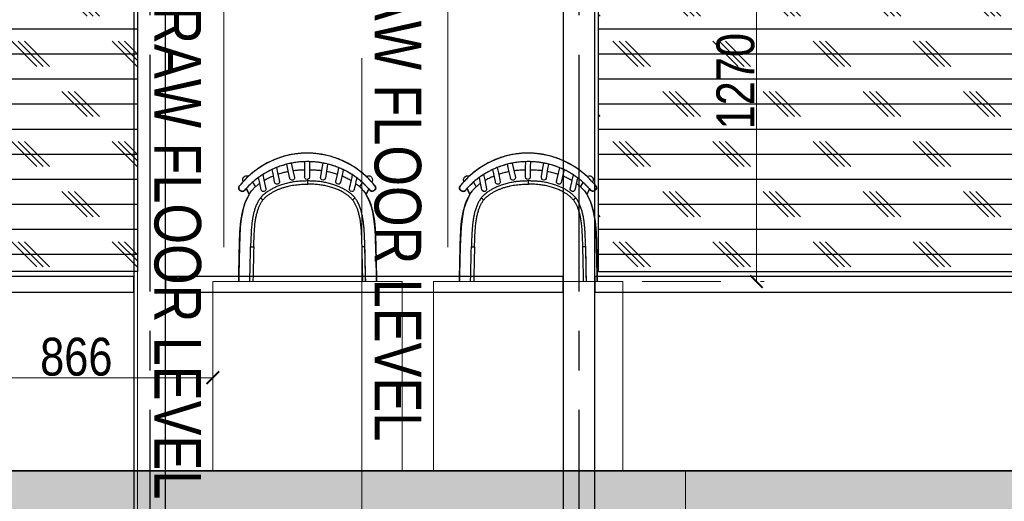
# Model space of a CAD drawing. Header units: inches. Extents: x -1008743 to -388065, y -1380311 to -642022.
# Tile 53 of 85: x -523845 to -520723, y -671836 to -670310. Entities that reach past the tile are written whole.
import ezdxf
from ezdxf.xclip import XClip

# ---------------------------------------------------------------- set-up
doc = ezdxf.new("R2010")
doc.units = ezdxf.units.IN
doc.header["$LTSCALE"] = 1000
doc.header["$MEASUREMENT"] = 0
doc.header["$XCLIPFRAME"] = 0
doc.header["$PDMODE"] = 35
doc.linetypes.add('CENTER2', pattern=[1.125, 0.75, -0.125, 0.125, -0.125])
doc.linetypes.add('General Arrangement Plan$0$( Hidden )', pattern=[0.375, 0.25, -0.125])
for name, color, linetype in [('Elevation hatch', 7, 'Continuous'), ('General Arrangement Plan$1$Furniture', 7, 'Continuous'), ('IFF-35 HEAVY', 100, 'Continuous'), ('M-HVAC-INSULATION', 7, 'Continuous')]:
    doc.layers.add(name, color=color, linetype=linetype)
for name, color, linetype, lineweight in [('General Arrangement Plan$0$DIM', 7, 'Continuous', 13), ('General Arrangement Plan$1$0 Existing_ Walls_Pen_No__1', 7, 'Continuous', 13), ('General Arrangement Plan$1$BEAM', 113, 'Continuous', 9)]:
    doc.layers.add(name, color=color, linetype=linetype, lineweight=lineweight)
doc.layers.add('General Arrangement Plan$1$A - Furniture', color=7, linetype='Continuous', lineweight=5, true_color=0x0066cc)
doc.styles.add('General Arrangement Plan$1$Standard', font='ARIALN.TTF')
doc.styles.add('General Arrangement Plan$1$TMH-TEXT', font='simplex.shx', dxfattribs={"width": 0.8})
doc.dimstyles.new('General Arrangement Plan$1$TFS-Dim', dxfattribs={"dimtxt": 120, "dimasz": 40, "dimexe": 25, "dimexo": 25, "dimgap": 4.5, "dimtad": 1, "dimdec": 0, "dimzin": 0, "dimdsep": 46, "dimtxsty": 'General Arrangement Plan$1$Standard', "dimblk": 'General Arrangement Plan$1$_ArchTick', "dimcen": 0.09, "dimdle": 2, "dimclrd": 256, "dimclre": 8, "dimadec": 0, "dimazin": 0, "dimtfac": 1, "dimtdec": 0, "dimtofl": 0, "dimtmove": 1, "dimatfit": 3, "dimfxl": 1, "dimtolj": 1, "dimtzin": 0, "dimlwd": -1, "dimlwe": -1, "dimarcsym": 0})
pattern_1 = [(0, (-549706.02, -668672.15), (0, 79.375), []), (135, (-549666.34, -668711.84), (-158.75, -158.75), [112.2532, -112.2532]), (135, (-549646.5, -668711.84), (-158.75, -158.75), [112.2532, -112.2532]), (135, (-549626.65, -668711.84), (-158.75, -158.75), [112.2532, -112.2532])]

# ---------------------------------------------------------------- blocks, each defined once
blk = doc.blocks.new('General Arrangement Plan$1$SPINDLE CHAIR')
at = {"layer": 'General Arrangement Plan$1$Furniture', "extrusion": (0, 0, -1)}
for p, q in [((1279.72, -175.68), (1282.61, -174.23)), ((1282.61, -174.23), (1284.59, -173.49)), ((1284.59, -173.49), (1286.18, -172.96)), ((1286.18, -172.96), (1288.27, -172.52)), ((1288.27, -172.52), (1290.36, -172.19)), ((1290.36, -172.19), (1292.63, -172.04)), ((1292.63, -172.04), (1295.52, -172.09)), ((1295.52, -172.09), (1298.2, -172.42)), ((1298.2, -172.42), (1300.62, -173.03)), ((1300.62, -173.03), (1302.78, -173.69)), ((1302.78, -173.69), (1306.07, -175.12)), ((1276.06, -178.23), (1277.89, -176.83)), ((1277.89, -176.83), (1279.72, -175.68)), ((1306.07, -175.12), (1308.79, -176.8)), ((1308.79, -176.8), (1310.91, -178.36)), ((1271.93, -182.32), (1273.33, -180.8)), ((1273.33, -180.8), (1274.66, -179.42)), ((1274.66, -179.42), (1276.06, -178.23)), ((1310.91, -178.36), (1312.34, -179.66)), ((1312.34, -179.66), (1313.54, -180.9)), ((1313.54, -180.9), (1314.57, -182.03)), ((1271.7, -183.21), (1271.72, -182.88)), ((1271.85, -183.57), (1271.7, -183.21)), ((1271.72, -182.88), (1271.93, -182.32)), ((1272.28, -183.93), (1271.85, -183.57)), ((1272.71, -184.05), (1272.28, -183.93)), ((1273.1, -184.05), (1272.71, -184.05)), ((1273.46, -183.83), (1273.1, -184.05)), ((1273.91, -183.32), (1273.46, -183.83)), ((1274.7, -185.15), (1273.91, -183.32)), ((1312.7, -183.2), (1311.81, -185.16)), ((1312.86, -183.38), (1312.7, -183.2)), ((1313.16, -183.72), (1312.86, -183.38)), ((1313.49, -184.03), (1313.16, -183.72)), ((1313.85, -184.13), (1313.49, -184.03)), ((1314.25, -184.09), (1313.85, -184.13)), ((1314.37, -184.02), (1314.25, -184.09)), ((1314.57, -183.93), (1314.37, -184.02)), ((1314.57, -182.03), (1314.81, -182.32)), ((1314.74, -183.81), (1314.57, -183.93)), ((1314.96, -183.61), (1314.74, -183.81)), ((1314.81, -182.32), (1315.04, -182.64)), ((1315.08, -183.35), (1314.96, -183.61)), ((1315.04, -182.64), (1315.12, -182.86)), ((1315.11, -183.15), (1315.08, -183.35)), ((1315.12, -182.86), (1315.11, -183.15)), ((1273.63, -187.38), (1274.7, -185.15)), ((1311.81, -185.16), (1312.22, -185.94)), ((1312.22, -185.94), (1312.6, -186.68)), ((1312.6, -186.68), (1313.15, -187.9)), ((1272.65, -190.63), (1273.03, -189.06)), ((1273.03, -189.06), (1273.63, -187.38)), ((1313.15, -187.9), (1313.7, -189.68)), ((1313.7, -189.68), (1314.07, -191.33)), ((1271.95, -195.27), (1272.24, -192.82)), ((1272.24, -192.82), (1272.65, -190.63)), ((1314.07, -191.33), (1314.31, -192.85)), ((1314.31, -192.85), (1314.62, -195.48)), ((1271.77, -198.03), (1271.95, -195.27)), ((1314.62, -195.48), (1314.63, -195.48)), ((1314.63, -195.48), (1314.9, -201.49)), ((1271.72, -200.22), (1271.77, -198.03)), ((1271.35, -215.2), (1271.66, -201.49)), ((1271.66, -201.49), (1271.72, -200.22)), ((1314.9, -201.49), (1315.21, -215.26)), ((1271.35, -215.3), (1271.35, -215.2)), ((1271.38, -215.8), (1271.35, -215.3)), ((1315.21, -215.26), (1315.18, -215.63)), ((1271.53, -216.29), (1271.38, -215.8)), ((1271.8, -216.87), (1271.53, -216.29)), ((1272.2, -217.36), (1271.8, -216.87)), ((1272.59, -217.71), (1272.2, -217.36)), ((1273.17, -218.04), (1272.59, -217.71)), ((1273.77, -218.2), (1273.17, -218.04)), ((1274.35, -218.26), (1273.77, -218.2)), ((1312.21, -218.26), (1274.35, -218.26)), ((1312.97, -218.18), (1312.21, -218.26)), ((1313.63, -217.92), (1312.97, -218.18)), ((1314.14, -217.57), (1313.63, -217.92)), ((1314.62, -217.03), (1314.14, -217.57)), ((1315.02, -216.36), (1314.62, -217.03)), ((1315.18, -215.63), (1315.02, -216.36))]:
    blk.add_line(p, q, dxfattribs=at)
at = {"layer": 'General Arrangement Plan$1$Furniture'}
for p, q in [((1292.65, -174.73), (1292.67, -176.39)), ((1294.17, -176.56), (1294.14, -174.73)), ((1281.96, -177.26), (1282.24, -178.49)), ((1283.74, -178.33), (1283.35, -176.65)), ((1286.93, -175.49), (1287.18, -177.01)), ((1287.18, -177.01), (1287.65, -179.93)), ((1288.65, -176.76), (1288.4, -175.17)), ((1289.08, -179.39), (1288.65, -176.76)), ((1292.67, -176.39), (1292.71, -179.31)), ((1294.21, -179.28), (1294.17, -176.56)), ((1298.13, -176.61), (1297.51, -179.34)), ((1298.45, -175.21), (1298.13, -176.61)), ((1298.97, -179.68), (1299.55, -177.13)), ((1299.55, -177.13), (1299.91, -175.54)), ((1303.14, -176.58), (1302.78, -178.27)), ((1304.25, -178.57), (1304.55, -177.19)), ((1272.84, -180.99), (1272.94, -181.21)), ((1282.24, -178.49), (1282.88, -181.29)), ((1284.34, -180.96), (1283.74, -178.33)), ((1302.78, -178.27), (1302.22, -180.98)), ((1303.74, -181), (1304.25, -178.57)), ((1307.13, -180.47), (1306.55, -183.31)), ((1307.47, -178.78), (1307.13, -180.47)), ((1308.01, -183.62), (1308.56, -180.96)), ((1308.56, -180.96), (1308.81, -179.7)), ((1313.7, -181.03), (1313.72, -180.99)), ((1271.71, -182.86), (1271.69, -183.03)), ((1272.21, -183.86), (1272.2, -183.86)), ((1273.91, -183.34), (1274.74, -185.15)), ((1276.73, -182.71), (1275.91, -181.3)), ((1310.7, -181.21), (1309.82, -182.71)), ((1311.82, -185.15), (1312.71, -183.2)), ((1315.1, -183.25), (1315.12, -183.08)), ((1278.23, -186.23), (1278.76, -185.65)), ((1274.84, -213.88), (1275.12, -201.67)), ((1273.2, -218.02), (1272.74, -219.01)), ((1274.96, -220.16), (1276.07, -218.26)), ((1310.49, -218.26), (1311.61, -220.16)), ((1313.82, -219.01), (1313.37, -218.02))]:
    blk.add_line(p, q, dxfattribs=at)
for centre, radius, start, end in [((1273.97, -180.47), 1.25, 117.447, 204.574), ((1273.97, -180.47), 1.25, 56.327, 117.447), ((1283.61, -181.13), 0.75, 270, 23.451), ((1288.39, -179.8), 0.75, 177.8272, 270), ((1288.36, -179.75), 0.807, 272.0907, 26.554), ((1293.49, -179.54), 0.821, 163.5335, 267.6725), ((1293.43, -179.54), 0.82, 272.3434, 18.2433), ((1298.18, -179.76), 0.794, 147.9665, 6.382), ((1302.98, -181.11), 0.772, 159.0637, 8.4275), ((1312.58, -180.47), 1.25, 62.553, 116.2893), ((1312.58, -180.47), 1.25, 335.4289, 62.553), ((1279.28, -183.46), 0.75, 181.8829, 270), ((1279.28, -183.46), 0.75, 270, 23.6737), ((1283.61, -181.13), 0.75, 181.8784, 270), ((1283.61, -181.13), 0.75, 192.7269, 261.4854), ((1307.28, -183.46), 0.75, 157.3975, 359.0775), ((1307.28, -183.46), 0.75, 167.9079, 261.4872), ((1273.88, -219.53), 1.25, 155.3531, 242.4772), ((1273.88, -219.53), 1.25, 242.4772, 329.6042), ((1312.68, -219.53), 1.25, 210.3987, 297.5228), ((1312.68, -219.53), 1.25, 297.5228, 24.6498)]:
    blk.add_arc(centre, radius, start, end, dxfattribs=at)
for points, knots in [([(1272.04, -182.25), (1272.44, -181.78), (1273.23, -180.83), (1274.55, -179.52), (1275.94, -178.28), (1277.41, -177.15), (1278.95, -176.12), (1280.56, -175.19), (1282.23, -174.38), (1283.95, -173.68), (1285.72, -173.09), (1287.51, -172.63), (1289.33, -172.3), (1291.17, -172.09), (1293.02, -172), (1294.87, -172.03), (1296.71, -172.19), (1298.53, -172.48), (1300.33, -172.89), (1302.1, -173.42), (1303.82, -174.06), (1305.5, -174.82), (1307.13, -175.69), (1308.69, -176.67), (1310.19, -177.76), (1311.62, -178.93), (1312.85, -180.1), (1313.91, -181.23), (1314.5, -181.95), (1314.8, -182.31)], [0, 0, 0, 0, 0.037753, 0.075634, 0.113559, 0.151441, 0.189193, 0.226953, 0.264842, 0.302775, 0.340664, 0.378422, 0.41605, 0.453808, 0.491609, 0.529366, 0.566994, 0.604451, 0.642035, 0.679663, 0.717248, 0.754706, 0.792252, 0.829925, 0.867641, 0.905315, 0.942862, 0.971431, 1, 1, 1, 1]), ([(1273.58, -183.72), (1273.6, -183.69), (1273.81, -183.44), (1274.22, -182.98), (1274.82, -182.34), (1275.44, -181.73), (1276.09, -181.13), (1276.76, -180.56), (1277.44, -180.01), (1278.15, -179.49), (1278.87, -179), (1279.61, -178.53), (1280.36, -178.08), (1281.13, -177.66), (1281.91, -177.28), (1282.7, -176.91), (1283.5, -176.58), (1284.32, -176.27), (1285.14, -175.99), (1285.97, -175.74), (1286.81, -175.51), (1287.65, -175.32), (1288.49, -175.15), (1289.33, -175.01), (1290.18, -174.89), (1291.04, -174.81), (1291.9, -174.75), (1292.76, -174.72), (1293.62, -174.71), (1294.48, -174.74), (1295.33, -174.79), (1296.17, -174.86), (1297.02, -174.97), (1297.87, -175.1), (1298.71, -175.26), (1299.56, -175.45), (1300.4, -175.66), (1301.23, -175.9), (1302.05, -176.17), (1302.85, -176.46), (1303.65, -176.78), (1304.44, -177.13), (1305.22, -177.51), (1306, -177.91), (1306.76, -178.34), (1307.51, -178.8), (1308.24, -179.28), (1308.95, -179.79), (1309.65, -180.32), (1310.32, -180.87), (1310.98, -181.46), (1311.62, -182.06), (1312.24, -182.69), (1312.77, -183.26), (1313.08, -183.63), (1313.21, -183.78)], [0, 0, 0, 0, 0.002447, 0.022295, 0.042261, 0.062362, 0.082432, 0.102392, 0.122335, 0.142241, 0.162094, 0.181877, 0.201575, 0.221175, 0.240642, 0.260016, 0.279377, 0.298692, 0.317932, 0.337071, 0.356085, 0.374954, 0.393681, 0.412305, 0.430984, 0.449726, 0.468494, 0.487242, 0.505929, 0.524516, 0.542973, 0.561355, 0.579829, 0.598494, 0.617308, 0.636226, 0.655197, 0.674167, 0.69307, 0.711886, 0.730801, 0.749975, 0.769325, 0.788817, 0.808412, 0.828068, 0.847741, 0.867377, 0.887033, 0.90691, 0.926834, 0.946794, 0.966779, 0.986776, 1, 1, 1, 1]), ([(1273.59, -183.71), (1273.86, -183.4), (1274.39, -182.78), (1275.25, -181.9), (1276.23, -180.99), (1277.35, -180.07), (1278.61, -179.15), (1279.94, -178.31), (1281.32, -177.55), (1282.74, -176.88), (1284.19, -176.3), (1285.67, -175.81), (1287.19, -175.41), (1288.73, -175.09), (1290.32, -174.86), (1291.96, -174.73), (1293.64, -174.7), (1295.32, -174.77), (1296.99, -174.95), (1298.66, -175.23), (1300.35, -175.63), (1302.02, -176.14), (1303.65, -176.77), (1305.23, -177.49), (1306.74, -178.31), (1308.19, -179.23), (1309.56, -180.23), (1310.86, -181.33), (1312.09, -182.5), (1312.83, -183.34), (1313.2, -183.77)], [0, 0, 0, 0, 0.0280902, 0.0561968, 0.0842871, 0.1196311, 0.1550798, 0.1905589, 0.225998, 0.2613339, 0.2956697, 0.3301173, 0.3645973, 0.3990344, 0.4333614, 0.4697086, 0.5061961, 0.5427325, 0.5792226, 0.6155721, 0.6539438, 0.6924615, 0.7310385, 0.7695742, 0.807961, 0.8462813, 0.8847285, 0.9232218, 0.9616747, 1, 1, 1, 1]), ([(1287.3, -177.78), (1287.12, -177.81), (1286.44, -177.92), (1285.27, -178.21), (1284.3, -178.52), (1283.82, -178.67)], [0, 0, 0, 0, 0.149242, 0.578859, 1, 1, 1, 1]), ([(1292.68, -177.27), (1292.3, -177.28), (1291.37, -177.29), (1290.07, -177.37), (1289.15, -177.49), (1288.78, -177.54)], [0, 0, 0, 0, 0.290815, 0.714107, 1, 1, 1, 1]), ([(1297.92, -177.55), (1297.9, -177.55), (1297.4, -177.46), (1296.38, -177.38), (1295.15, -177.29), (1294.41, -177.28), (1294.18, -177.28)], [0, 0, 0, 0, 0.014529, 0.407218, 0.814085, 1, 1, 1, 1]), ([(1302.7, -178.67), (1302.48, -178.6), (1301.81, -178.36), (1300.71, -178.07), (1299.82, -177.88), (1299.4, -177.79)], [0, 0, 0, 0, 0.204902, 0.620005, 1, 1, 1, 1]), ([(1277.69, -179.84), (1277.77, -180.21), (1278.06, -181.47), (1278.35, -182.74), (1278.55, -183.63)], [0, 0, 0, 0, 0.294869, 1, 1, 1, 1]), ([(1278.26, -186.2), (1278.4, -186.05), (1278.66, -185.74), (1279.21, -185.21), (1279.9, -184.62), (1280.75, -184.01), (1281.66, -183.47), (1282.59, -182.99), (1283.58, -182.55), (1284.73, -182.11), (1286.05, -181.7), (1287.53, -181.35), (1289.03, -181.09), (1290.55, -180.93), (1291.95, -180.85), (1292.85, -180.84), (1293.24, -180.84)], [0, 0, 0, 0, 0.037557, 0.075114, 0.138939, 0.202999, 0.267261, 0.331548, 0.395565, 0.464161, 0.55676, 0.649619, 0.74264, 0.835639, 0.928355, 1, 1, 1, 1]), ([(1280.01, -183.3), (1279.81, -182.41), (1279.47, -180.95), (1279.14, -179.48), (1279.01, -178.91)], [0, 0, 0, 0, 0.60764, 1, 1, 1, 1]), ([(1282.4, -179.2), (1282.37, -179.21), (1281.9, -179.39), (1281.01, -179.82), (1280.04, -180.3), (1279.53, -180.63), (1279.42, -180.7)], [0, 0, 0, 0, 0.027238, 0.456154, 0.88281, 1, 1, 1, 1]), ([(1293.24, -181.84), (1293.24, -181.83), (1293.24, -181.76), (1293.24, -181.57), (1293.24, -181.3), (1293.24, -181.05), (1293.24, -180.88), (1293.24, -180.85), (1293.24, -180.84)], [10.070821, 10.070821, 10.070821, 10.070821, 10.087273, 10.212125, 10.4268, 10.641474, 10.856147, 11.070821, 11.070821, 11.070821, 11.070821]), ([(1293.24, -180.84), (1293.68, -180.85), (1294.56, -180.85), (1295.94, -180.93), (1297.39, -181.08), (1298.9, -181.33), (1300.4, -181.69), (1301.78, -182.12), (1303.02, -182.6), (1304.13, -183.11), (1305.21, -183.69), (1306.09, -184.27), (1306.78, -184.79), (1307.29, -185.22), (1307.78, -185.69), (1308.07, -186.03), (1308.22, -186.2)], [11.070821, 11.070821, 11.070821, 11.070821, 11.151038, 11.231372, 11.324409, 11.417433, 11.512078, 11.606722, 11.680895, 11.75506, 11.830633, 11.906179, 11.947031, 11.987878, 12.02935, 12.070821, 12.070821, 12.070821, 12.070821]), ([(1307.09, -180.66), (1306.88, -180.54), (1306.22, -180.14), (1305.23, -179.65), (1304.43, -179.32), (1304.12, -179.2)], [0, 0, 0, 0, 0.217756, 0.700928, 1, 1, 1, 1]), ([(1272.04, -182.25), (1272.02, -182.28), (1271.97, -182.34), (1271.91, -182.42), (1271.86, -182.5), (1271.82, -182.56), (1271.78, -182.62), (1271.75, -182.7), (1271.72, -182.78), (1271.72, -182.83), (1271.72, -182.85)], [0, 0, 0, 0, 0.145603, 0.295145, 0.452736, 0.582392, 0.680604, 0.790125, 0.922908, 1, 1, 1, 1]), ([(1271.95, -183.66), (1271.97, -183.68), (1272.06, -183.74), (1272.14, -183.81), (1272.2, -183.86)], [3.068359, 3.068359, 3.068359, 3.068359, 3.31831, 4.068359, 4.068359, 4.068359, 4.068359]), ([(1272.2, -183.85), (1272.23, -183.88), (1272.31, -183.94), (1272.46, -184.01), (1272.63, -184.06), (1272.81, -184.08), (1272.99, -184.07), (1273.16, -184.02), (1273.32, -183.94), (1273.47, -183.85), (1273.54, -183.76), (1273.58, -183.72)], [0, 0, 0, 0, 0.0780905, 0.1944638, 0.3102857, 0.4275734, 0.5443646, 0.6615738, 0.7785734, 0.8946022, 1, 1, 1, 1]), ([(1272.21, -183.86), (1272.25, -183.89), (1272.39, -183.99), (1272.67, -184.08), (1273.02, -184.07), (1273.35, -183.95), (1273.51, -183.79), (1273.59, -183.71)], [0.0043657, 0.0043657, 0.0043657, 0.0043657, 0.0966591, 0.3315507, 0.5594347, 0.779919, 1.0043657, 1.0043657, 1.0043657, 1.0043657]), ([(1278.09, -181.59), (1277.87, -181.75), (1277.28, -182.18), (1276.4, -182.97), (1275.81, -183.66), (1275.51, -184)], [0, 0, 0, 0, 0.228539, 0.61631, 1, 1, 1, 1]), ([(1279.03, -186.85), (1279.24, -186.6), (1279.68, -186.12), (1280.42, -185.48), (1281.21, -184.92), (1282.13, -184.36), (1283.18, -183.81), (1284.38, -183.31), (1285.68, -182.85), (1287.09, -182.46), (1288.61, -182.16), (1290.14, -181.96), (1291.69, -181.86), (1292.72, -181.85), (1293.24, -181.84)], [9.0708212, 9.0708212, 9.0708212, 9.0708212, 9.133927, 9.1969201, 9.259262, 9.3214292, 9.4045431, 9.4882695, 9.5720444, 9.6718279, 9.7711799, 9.8706045, 9.9704827, 10.0708212, 10.0708212, 10.0708212, 10.0708212]), ([(1297.12, -182.07), (1296.8, -182.03), (1296.16, -181.95), (1294.86, -181.86), (1293.89, -181.85), (1293.24, -181.84)], [9, 9, 9, 9, 9.249457, 9.499677, 10, 10, 10, 10]), ([(1299.02, -182.4), (1298.71, -182.33), (1298.08, -182.2), (1297.44, -182.11), (1297.12, -182.07)], [8, 8, 8, 8, 8.499658, 9, 9, 9, 9]), ([(1301.35, -183.05), (1300.97, -182.92), (1300.2, -182.67), (1299.42, -182.49), (1299.02, -182.4)], [7, 7, 7, 7, 7.500986, 8, 8, 8, 8]), ([(1301.81, -183.21), (1301.74, -183.18), (1301.58, -183.13), (1301.43, -183.07), (1301.35, -183.05)], [6, 6, 6, 6, 6.499946, 7, 7, 7, 7]), ([(1302.71, -183.57), (1302.57, -183.51), (1302.27, -183.38), (1301.96, -183.27), (1301.81, -183.21)], [5, 5, 5, 5, 5.499433, 6, 6, 6, 6]), ([(1303.59, -183.97), (1303.45, -183.9), (1303.16, -183.76), (1302.86, -183.63), (1302.71, -183.57)], [4, 4, 4, 4, 4.499736, 5, 5, 5, 5]), ([(1304.45, -184.42), (1304.31, -184.35), (1304.03, -184.19), (1303.74, -184.04), (1303.59, -183.97)], [3, 3, 3, 3, 3.500135, 4, 4, 4, 4]), ([(1311.05, -184), (1310.8, -183.71), (1310.29, -183.12), (1309.43, -182.32), (1308.8, -181.8), (1308.46, -181.56), (1308.44, -181.55)], [9.1869713, 9.1869713, 9.1869713, 9.1869713, 9.5101533, 9.8359785, 10.1657672, 10.1869713, 10.1869713, 10.1869713, 10.1869713]), ([(1313.2, -183.77), (1313.22, -183.79), (1313.33, -183.91), (1313.56, -184.07), (1313.91, -184.15), (1314.27, -184.11), (1314.48, -183.99), (1314.58, -183.92)], [1, 1, 1, 1, 1.071689, 1.307433, 1.541744, 1.769658, 2, 2, 2, 2]), ([(1313.21, -183.78), (1313.23, -183.8), (1313.29, -183.87), (1313.4, -183.96), (1313.55, -184.05), (1313.72, -184.11), (1313.89, -184.13), (1314.07, -184.13), (1314.24, -184.1), (1314.41, -184.03), (1314.53, -183.97), (1314.58, -183.92), (1314.59, -183.92)], [0, 0, 0, 0, 0.05904, 0.173329, 0.285847, 0.400752, 0.513829, 0.629823, 0.74441, 0.861655, 0.977824, 1, 1, 1, 1]), ([(1314.59, -183.92), (1314.61, -183.9), (1314.69, -183.84), (1314.78, -183.77), (1314.84, -183.72)], [0, 0, 0, 0, 0.250051, 1, 1, 1, 1]), ([(1315.12, -183.09), (1315.12, -183.09), (1315.13, -183.05), (1315.13, -182.98), (1315.12, -182.88), (1315.1, -182.79), (1315.07, -182.71), (1315.04, -182.65), (1315, -182.58), (1314.95, -182.51), (1314.89, -182.42), (1314.84, -182.35), (1314.81, -182.31), (1314.8, -182.31)], [0, 0, 0, 0, 0.003605, 0.120624, 0.229091, 0.328689, 0.418785, 0.499127, 0.587843, 0.71957, 0.845278, 0.977296, 1, 1, 1, 1]), ([(1275.12, -201.66), (1275.15, -200.85), (1275.21, -199.24), (1275.29, -197.18), (1275.41, -195.5), (1275.54, -194.2), (1275.72, -192.89), (1275.95, -191.65), (1276.25, -190.46), (1276.6, -189.33), (1277.05, -188.23), (1277.58, -187.19), (1278.01, -186.56), (1278.22, -186.26)], [0, 0, 0, 0, 0.152314, 0.304633, 0.386803, 0.468967, 0.551558, 0.634133, 0.707621, 0.781091, 0.856267, 0.931414, 1, 1, 1, 1]), ([(1279.03, -186.85), (1278.84, -187.11), (1278.48, -187.64), (1278.04, -188.5), (1277.66, -189.38), (1277.31, -190.38), (1277.01, -191.51), (1276.75, -192.77), (1276.54, -194.25), (1276.37, -195.94), (1276.26, -197.86), (1276.19, -199.78), (1276.15, -201.06), (1276.12, -201.7)], [32.188056, 32.188056, 32.188056, 32.188056, 32.251035, 32.313682, 32.375857, 32.437959, 32.521077, 32.604538, 32.687818, 32.812738, 32.937834, 33.062944, 33.188056, 33.188056, 33.188056, 33.188056]), ([(1306.06, -185.5), (1305.8, -185.31), (1305.29, -184.92), (1304.73, -184.59), (1304.45, -184.42)], [2, 2, 2, 2, 2.501751, 3, 3, 3, 3]), ([(1306.94, -186.28), (1306.8, -186.15), (1306.52, -185.87), (1306.22, -185.63), (1306.06, -185.5)], [1, 1, 1, 1, 1.498519, 2, 2, 2, 2]), ([(1307.46, -186.85), (1307.37, -186.75), (1307.21, -186.56), (1307.03, -186.37), (1306.94, -186.28)], [0, 0, 0, 0, 0.500056, 1, 1, 1, 1]), ([(1310.36, -201.7), (1310.34, -201.06), (1310.29, -199.78), (1310.22, -197.86), (1310.11, -195.94), (1309.95, -194.24), (1309.73, -192.76), (1309.47, -191.5), (1309.17, -190.37), (1308.82, -189.37), (1308.44, -188.49), (1308, -187.64), (1307.64, -187.11), (1307.46, -186.85)], [18.014599, 18.014599, 18.014599, 18.014599, 18.139799, 18.26499, 18.390177, 18.515418, 18.598779, 18.682141, 18.765664, 18.827908, 18.889888, 18.95195, 19.014599, 19.014599, 19.014599, 19.014599]), ([(1308.27, -186.26), (1308.49, -186.58), (1308.92, -187.23), (1309.46, -188.28), (1309.9, -189.39), (1310.25, -190.51), (1310.52, -191.6), (1310.72, -192.66), (1310.88, -193.74), (1311.04, -195.08), (1311.16, -196.68), (1311.27, -198.96), (1311.32, -200.62), (1311.36, -201.66)], [27.08542, 27.08542, 27.08542, 27.08542, 27.15857, 27.231744, 27.307501, 27.383286, 27.45106, 27.518844, 27.587148, 27.655458, 27.77238, 27.889426, 28.08542, 28.08542, 28.08542, 28.08542])]:
    blk.add_open_spline(points, degree=3, knots=knots, dxfattribs=at)
for points, degree in [([(1275.51, -184), (1271.82, -188.97), (1271.88, -195.66), (1271.66, -201.49)], 3), ([(1271.95, -183.66), (1271.96, -183.67), (1271.96, -183.67), (1271.97, -183.67)], 3), ([(1273.59, -183.71), (1273.59, -183.71), (1273.58, -183.72), (1273.58, -183.72)], 3), ([(1314.9, -201.49), (1314.68, -195.66), (1314.74, -188.97), (1311.05, -184)], 3), ([(1313.21, -183.78), (1313.21, -183.78), (1313.2, -183.77), (1313.2, -183.77)], 3), ([(1314.59, -183.92), (1314.58, -183.92), (1314.58, -183.92)], 2), ([(1314.83, -183.73), (1314.83, -183.73), (1314.84, -183.73), (1314.84, -183.72)], 3), ([(1278.26, -186.2), (1278.27, -186.21), (1278.27, -186.21), (1278.28, -186.22)], 3), ([(1278.28, -186.22), (1278.29, -186.23), (1278.3, -186.24), (1278.32, -186.25)], 3), ([(1278.32, -186.25), (1278.34, -186.27), (1278.37, -186.29), (1278.39, -186.31)], 3), ([(1278.39, -186.31), (1278.42, -186.34), (1278.45, -186.37), (1278.48, -186.39)], 3), ([(1278.48, -186.39), (1278.52, -186.42), (1278.56, -186.46), (1278.6, -186.49)], 3), ([(1278.6, -186.49), (1278.64, -186.53), (1278.69, -186.56), (1278.73, -186.6)], 3), ([(1278.73, -186.6), (1278.78, -186.64), (1278.83, -186.68), (1278.88, -186.72)], 3), ([(1278.88, -186.72), (1278.93, -186.76), (1278.98, -186.81), (1279.03, -186.85)], 3), ([(1307.46, -186.85), (1307.51, -186.81), (1307.56, -186.76), (1307.61, -186.72)], 3), ([(1307.61, -186.72), (1307.66, -186.68), (1307.7, -186.64), (1307.75, -186.6)], 3), ([(1307.75, -186.6), (1307.8, -186.56), (1307.84, -186.53), (1307.88, -186.49)], 3), ([(1307.88, -186.49), (1307.92, -186.46), (1307.96, -186.43), (1308, -186.39)], 3), ([(1308, -186.39), (1308.03, -186.37), (1308.06, -186.34), (1308.09, -186.31)], 3), ([(1308.09, -186.31), (1308.12, -186.29), (1308.14, -186.27), (1308.17, -186.25)], 3), ([(1308.17, -186.25), (1308.18, -186.24), (1308.19, -186.23), (1308.21, -186.22)], 3), ([(1308.21, -186.22), (1308.21, -186.21), (1308.22, -186.21), (1308.22, -186.2)], 3), ([(1271.66, -201.49), (1271.56, -206.06), (1271.45, -210.63), (1271.35, -215.2)], 3), ([(1274.84, -213.88), (1274.94, -209.81), (1275.03, -205.75), (1275.12, -201.68)], 3), ([(1275.12, -201.66), (1275.13, -201.66), (1275.14, -201.66), (1275.14, -201.66)], 3), ([(1275.14, -201.66), (1275.16, -201.66), (1275.18, -201.67), (1275.2, -201.67)], 3), ([(1275.2, -201.67), (1275.23, -201.67), (1275.26, -201.67), (1275.29, -201.67)], 3), ([(1275.29, -201.67), (1275.33, -201.67), (1275.38, -201.67), (1275.42, -201.67)], 3), ([(1275.42, -201.67), (1275.47, -201.68), (1275.52, -201.68), (1275.57, -201.68)], 3), ([(1275.57, -201.68), (1275.63, -201.68), (1275.68, -201.68), (1275.74, -201.69)], 3), ([(1275.74, -201.69), (1275.8, -201.69), (1275.87, -201.69), (1275.93, -201.69)], 3), ([(1276.12, -201.7), (1276.03, -205.77), (1275.94, -209.84), (1275.84, -213.91)], 3), ([(1275.93, -201.69), (1275.99, -201.7), (1276.06, -201.7), (1276.12, -201.7)], 3), ([(1310.36, -201.7), (1310.45, -205.77), (1310.55, -209.84), (1310.64, -213.92)], 3), ([(1310.55, -201.7), (1310.49, -201.7), (1310.42, -201.7), (1310.36, -201.7)], 3), ([(1310.74, -201.69), (1310.68, -201.69), (1310.62, -201.69), (1310.55, -201.7)], 3), ([(1310.91, -201.68), (1310.86, -201.68), (1310.8, -201.69), (1310.74, -201.69)], 3), ([(1311.07, -201.68), (1311.01, -201.68), (1310.96, -201.68), (1310.91, -201.68)], 3), ([(1311.19, -201.67), (1311.15, -201.67), (1311.11, -201.67), (1311.07, -201.68)], 3), ([(1311.28, -201.67), (1311.25, -201.67), (1311.22, -201.67), (1311.19, -201.67)], 3), ([(1311.34, -201.67), (1311.32, -201.67), (1311.3, -201.67), (1311.28, -201.67)], 3), ([(1311.36, -201.66), (1311.35, -201.67), (1311.35, -201.67), (1311.34, -201.67)], 3), ([(1311.64, -213.89), (1311.55, -209.82), (1311.45, -205.75), (1311.36, -201.68)], 3), ([(1315.21, -215.2), (1315.11, -210.63), (1315, -206.06), (1314.9, -201.49)], 3), ([(1274.86, -213.88), (1274.86, -213.88), (1274.85, -213.88), (1274.84, -213.88)], 3), ([(1274.92, -213.88), (1274.9, -213.88), (1274.88, -213.88), (1274.86, -213.88)], 3), ([(1275.01, -213.89), (1274.98, -213.89), (1274.95, -213.88), (1274.92, -213.88)], 3), ([(1275.14, -213.89), (1275.1, -213.89), (1275.05, -213.89), (1275.01, -213.89)], 3), ([(1275.29, -213.89), (1275.24, -213.89), (1275.19, -213.89), (1275.14, -213.89)], 3), ([(1275.46, -213.9), (1275.4, -213.9), (1275.35, -213.89), (1275.29, -213.89)], 3), ([(1275.65, -213.9), (1275.59, -213.9), (1275.52, -213.9), (1275.46, -213.9)], 3), ([(1275.84, -213.91), (1275.78, -213.9), (1275.71, -213.9), (1275.65, -213.9)], 3), ([(1277.24, -215.53), (1277.24, -215.47), (1277.24, -215.4), (1277.24, -215.34)], 3), ([(1277.24, -215.34), (1287.91, -215.34), (1298.57, -215.34), (1309.24, -215.35)], 3), ([(1309.24, -215.35), (1309.24, -215.41), (1309.24, -215.48), (1309.24, -215.54)], 3), ([(1310.64, -213.92), (1310.7, -213.91), (1310.77, -213.91), (1310.83, -213.91)], 3), ([(1310.83, -213.91), (1310.9, -213.91), (1310.96, -213.91), (1311.02, -213.91)], 3), ([(1311.02, -213.91), (1311.08, -213.91), (1311.14, -213.9), (1311.19, -213.9)], 3), ([(1311.19, -213.9), (1311.24, -213.9), (1311.3, -213.9), (1311.35, -213.9)], 3), ([(1311.35, -213.9), (1311.39, -213.9), (1311.43, -213.9), (1311.47, -213.9)], 3), ([(1311.47, -213.9), (1311.5, -213.9), (1311.53, -213.89), (1311.56, -213.89)], 3), ([(1311.56, -213.89), (1311.58, -213.89), (1311.6, -213.89), (1311.62, -213.89)], 3), ([(1311.62, -213.89), (1311.63, -213.89), (1311.63, -213.89), (1311.64, -213.89)], 3), ([(1274.35, -218.26), (1286.97, -218.26), (1299.59, -218.26), (1312.21, -218.26)], 3), ([(1277.24, -215.72), (1277.24, -215.66), (1277.24, -215.6), (1277.24, -215.53)], 3), ([(1277.24, -215.89), (1277.24, -215.84), (1277.24, -215.78), (1277.24, -215.72)], 3), ([(1277.24, -216.04), (1277.24, -215.99), (1277.24, -215.94), (1277.24, -215.89)], 3), ([(1277.24, -216.17), (1277.24, -216.13), (1277.24, -216.09), (1277.24, -216.04)], 3), ([(1277.24, -216.26), (1277.24, -216.23), (1277.24, -216.2), (1277.24, -216.17)], 3), ([(1277.24, -216.32), (1277.24, -216.3), (1277.24, -216.28), (1277.24, -216.26)], 3), ([(1277.24, -216.34), (1277.24, -216.33), (1277.24, -216.32), (1277.24, -216.32)], 3), ([(1277.24, -216.34), (1287.91, -216.34), (1298.57, -216.34), (1309.24, -216.35)], 3), ([(1309.24, -215.54), (1309.24, -215.6), (1309.24, -215.67), (1309.24, -215.73)], 3), ([(1309.24, -215.73), (1309.24, -215.79), (1309.24, -215.85), (1309.24, -215.9)], 3), ([(1309.24, -215.9), (1309.24, -215.95), (1309.24, -216), (1309.24, -216.05)], 3), ([(1309.24, -216.05), (1309.24, -216.1), (1309.24, -216.14), (1309.24, -216.18)], 3), ([(1309.24, -216.18), (1309.24, -216.21), (1309.24, -216.24), (1309.24, -216.27)], 3), ([(1309.24, -216.27), (1309.24, -216.29), (1309.24, -216.31), (1309.24, -216.33)], 3), ([(1309.24, -216.33), (1309.24, -216.33), (1309.24, -216.34), (1309.24, -216.35)], 3)]:
    blk.add_open_spline(points, degree=degree, dxfattribs=at)
for points, weights, degree in [([(1271.97, -183.67), (1271.76, -183.52), (1271.66, -183.28), (1271.69, -183.03)], [1, 0.910512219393, 0.910512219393, 1], 3), ([(1271.69, -183.03), (1271.66, -183.28), (1271.76, -183.51), (1271.95, -183.66)], [1, 0.9151413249, 0.9151413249, 1], 3), ([(1271.97, -183.67), (1272.05, -183.73), (1272.13, -183.8), (1272.21, -183.86)], [1, 0.999998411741, 0.999998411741, 1], 3), ([(1314.58, -183.92), (1314.7, -183.83), (1314.83, -183.73)], [1, 0.999997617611, 1], 2), ([(1315.1, -183.25), (1315.08, -183.45), (1314.98, -183.61), (1314.83, -183.73)], [1, 0.945148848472, 0.945148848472, 1], 3), ([(1314.84, -183.72), (1314.99, -183.61), (1315.08, -183.44), (1315.1, -183.25)], [1, 0.948237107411, 0.948237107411, 1], 3), ([(1278.22, -186.26), (1278.23, -186.24), (1278.25, -186.22), (1278.26, -186.2)], [1, 0.99958207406, 0.99958207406, 1], 3), ([(1308.22, -186.2), (1308.24, -186.22), (1308.25, -186.24), (1308.27, -186.26)], [1, 0.99958207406, 0.99958207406, 1], 3), ([(1275.12, -201.68), (1275.12, -201.67), (1275.12, -201.67), (1275.12, -201.66)], [1, 0.999982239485, 0.999982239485, 1], 3), ([(1311.36, -201.68), (1311.36, -201.67), (1311.36, -201.67), (1311.36, -201.66)], [1, 0.999982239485, 0.999982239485, 1], 3)]:
    blk.add_rational_spline(points, weights, degree=degree, dxfattribs=at)
for points, weights, knots in [([(1271.35, -215.2), (1271.33, -216.01), (1271.63, -216.78), (1272.2, -217.36), (1272.78, -217.95), (1273.53, -218.26), (1274.35, -218.26)], [1, 0.947795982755, 0.947795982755, 1, 0.947795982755, 0.947795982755, 1], [3, 3, 3, 3, 3.796743, 3.796743, 3.796743, 4.593486, 4.593486, 4.593486, 4.593486]), ([(1274.84, -213.88), (1274.83, -214.54), (1275.07, -215.15), (1275.53, -215.61), (1275.98, -216.08), (1276.59, -216.34), (1277.24, -216.34)], [1, 0.947795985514, 0.947795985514, 1, 0.947795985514, 0.947795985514, 1], [9.593486, 9.593486, 9.593486, 9.593486, 10.390228, 10.390228, 10.390228, 11.186971, 11.186971, 11.186971, 11.186971]), ([(1277.24, -215.34), (1276.86, -215.34), (1276.51, -215.19), (1276.24, -214.92), (1275.97, -214.64), (1275.83, -214.29), (1275.84, -213.91)], [1, 0.947795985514, 0.947795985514, 1, 0.947795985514, 0.947795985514, 1], [0, 0, 0, 0, 0.796743, 0.796743, 0.796743, 1.593486, 1.593486, 1.593486, 1.593486]), ([(1309.24, -216.35), (1309.89, -216.35), (1310.5, -216.09), (1310.96, -215.63), (1311.41, -215.16), (1311.65, -214.55), (1311.64, -213.89)], [1, 0.947760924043, 0.947760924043, 1, 0.947760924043, 0.947760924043, 1], [12.186971, 12.186971, 12.186971, 12.186971, 12.983985, 12.983985, 12.983985, 13.780999, 13.780999, 13.780999, 13.780999]), ([(1310.64, -213.92), (1310.65, -214.3), (1310.51, -214.65), (1310.24, -214.93), (1309.97, -215.2), (1309.62, -215.35), (1309.24, -215.35)], [1, 0.947760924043, 0.947760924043, 1, 0.947760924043, 0.947760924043, 1], [0, 0, 0, 0, 0.797014, 0.797014, 0.797014, 1.594028, 1.594028, 1.594028, 1.594028]), ([(1312.21, -218.26), (1313.03, -218.26), (1313.78, -217.95), (1314.36, -217.36), (1314.93, -216.78), (1315.23, -216.01), (1315.21, -215.2)], [1, 0.947795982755, 0.947795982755, 1, 0.947795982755, 0.947795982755, 1], [5.593486, 5.593486, 5.593486, 5.593486, 6.390228, 6.390228, 6.390228, 7.186971, 7.186971, 7.186971, 7.186971])]:
    blk.add_rational_spline(points, weights, degree=3, knots=knots, dxfattribs=at)
blk = doc.blocks.new('General Arrangement Plan$1$_ArchTick')
at = {"color": 0, "linetype": 'ByBlock', "const_width": 0.15}
blk.add_lwpolyline([(-0.5, -0.5), (0.5, 0.5)], dxfattribs=at)
blk = doc.blocks.new('*D395')
at = {"layer": 'Defpoints', "color": 0}
for p in [(4638.5, 8335.5), (4674.4, 7066), (5061.9, 7066)]:
    blk.add_point(p, dxfattribs=at)
at = {"layer": 'General Arrangement Plan$0$DIM', "color": 8, "linetype": 'General Arrangement Plan$0$( Hidden )'}
for p, q in [((4663.5, 8335.5), (5086.9, 8335.5)), ((4699.4, 7066), (5086.9, 7066))]:
    blk.add_line(p, q, dxfattribs=at)
at = {"layer": 'General Arrangement Plan$0$DIM', "color": 8}
blk.add_line((5061.9, 8337.5), (5061.9, 7064), dxfattribs=at)
at = {"layer": 'General Arrangement Plan$0$DIM', "color": 8, "xscale": 40, "yscale": 40, "zscale": 40}
for p, rotation in [((5061.9, 8335.5), 90), ((5061.9, 7066), 270)]:
    blk.add_blockref('General Arrangement Plan$1$_ArchTick', p, dxfattribs=dict(at, rotation=rotation))
at = {"layer": 'General Arrangement Plan$0$DIM', "color": 0, "insert": (4996.1, 7700.7), "char_height": 120, "attachment_point": 5, "rotation": 90, "style": 'General Arrangement Plan$1$Standard'}
blk.add_mtext('\\A1;1270', dxfattribs=at)
blk = doc.blocks.new('*D403')
at = {"layer": 'Defpoints', "color": 0}
for p in [(2473.1, 7065.9), (3338.7, 7066.7), (3338.7, 6761.4)]:
    blk.add_point(p, dxfattribs=at)
at = {"layer": 'General Arrangement Plan$0$DIM', "color": 8, "linetype": 'General Arrangement Plan$0$( Hidden )'}
for p, q in [((2473.1, 7040.9), (2473.1, 6736.4)), ((3338.7, 7041.7), (3338.7, 6736.4))]:
    blk.add_line(p, q, dxfattribs=at)
at = {"layer": 'General Arrangement Plan$0$DIM', "color": 8}
blk.add_line((2471.1, 6761.4), (3340.7, 6761.4), dxfattribs=at)
at = {"layer": 'General Arrangement Plan$0$DIM', "color": 8, "xscale": 40, "yscale": 40, "zscale": 40, "rotation": 180}
blk.add_blockref('General Arrangement Plan$1$_ArchTick', (2473.1, 6761.4), dxfattribs=at)
at = {"layer": 'General Arrangement Plan$0$DIM', "color": 8, "xscale": 40, "yscale": 40, "zscale": 40}
blk.add_blockref('General Arrangement Plan$1$_ArchTick', (3338.7, 6761.4), dxfattribs=at)
at = {"layer": 'General Arrangement Plan$0$DIM', "color": 0, "insert": (2905.9, 6827.2), "char_height": 120, "attachment_point": 5, "style": 'General Arrangement Plan$1$Standard'}
blk.add_mtext('\\A1;866', dxfattribs=at)
blk = doc.blocks.new('latout')
at = {"color": 252, "linetype": 'CENTER2'}
for p, q in [((-11455.6, 13525.7), (-11455.6, -289.9)), ((-10094.9, 13525.7), (-10094.9, -289.9))]:
    blk.add_line(p, q, dxfattribs=at)
at = {"color": 3, "ltscale": 10}
for points in [[(-10044.9, 4880), (-10044.9, 10397), (-10144.9, 10397), (-10144.9, 4880)], [(-11405.6, 4880), (-11405.4, 10224.7), (-11505.4, 10224.7), (-11505.6, 4880)]]:
    blk.add_lwpolyline(points, close=True, dxfattribs=at)
at = {"color": 30, "ltscale": 10}
for points in [[(-12955.2, 6023.5), (-11505.6, 6023.4), (-11505.6, 6073.4), (-12955.2, 6073.5)], [(-11405.5, 6023.4), (-10145, 6023.4), (-10145, 6073.4), (-11405.5, 6073.4)], [(-10045, 6023.3), (-8425, 6023.2), (-8425, 6073.2), (-10045, 6073.3)]]:
    blk.add_lwpolyline(points, close=True, dxfattribs=at)
blk = doc.blocks.new('General Arrangement Plan')
at = {"layer": 'General Arrangement Plan$1$0 Existing_ Walls_Pen_No__1'}
for p, q in [((4837.1, 6466.7), (148.9, 6465.9)), ((4837.1, 5915.8), (4837.1, 6466.7))]:
    blk.add_line(p, q, dxfattribs=at)
at = {"layer": 'General Arrangement Plan$1$A - Furniture', "xscale": -10, "yscale": 10, "zscale": 10}
for p in [(16572, 9193), (17271.9, 9193)]:
    blk.add_blockref('General Arrangement Plan$1$SPINDLE CHAIR', p, dxfattribs=at)
for points in [[(3938.6, 7066.7), (3938.6, 6466.6), (3338.7, 6466.6), (3338.7, 7066.7)], [(4638.4, 7066.7), (4638.4, 6466.6), (4038.6, 6466.6), (4038.6, 7066.7)]]:
    blk.add_wipeout(points).dxf.layer = 'General Arrangement Plan$1$A - Furniture'
at = {"layer": 'General Arrangement Plan$1$A - Furniture'}
for points in [[(3938.6, 7066.7), (3938.6, 6466.6), (3338.7, 6466.6), (3338.7, 7066.7)], [(4638.4, 7066.7), (4638.4, 6466.6), (4038.6, 6466.6), (4038.6, 7066.7)]]:
    blk.add_lwpolyline(points, close=True, dxfattribs=at)
at = {"layer": 'General Arrangement Plan$1$BEAM', "linetype": 'General Arrangement Plan$0$( Hidden )', "ltscale": 11}
for points in [[(3373.3, 14050.1), (3373.2, 899.1), (3099.8, 899.1), (3099.8, 14050.1)], [(4084.2, 14050.1), (4084.2, 899.1), (3810.8, 899.1), (3810.8, 14050.1)]]:
    blk.add_lwpolyline(points, close=True, dxfattribs=at)
at = {"layer": 'General Arrangement Plan$1$BEAM', "char_height": 147.925, "width": 5195.333, "attachment_point": 7, "rotation": 270, "style": 'General Arrangement Plan$1$TMH-TEXT'}
for s, insert in [('{\\fArial|b0|i0|c0|p34;\\C5;BOTTOM OF MS SECTION @13\'-11" FROM RAW FLOOR LEVEL}', (3124, 11300.1)), ('{\\fArial|b0|i0|c0|p34;\\C5;BOTTOM OF MS SECTION @9\'-8" FROM RAW FLOOR LEVEL}', (3821.7, 11300.1))]:
    blk.add_mtext(s, dxfattribs=dict(at, insert=insert))
at = {"layer": 'General Arrangement Plan$0$DIM', "color": 9, "true_color": 0xc7c8ca}
dim = blk.add_linear_dim(base=(5061.9015, 7065.9694), p1=(4638.4964, 8335.4757), p2=(4674.416, 7065.9694), angle=90, dimstyle='General Arrangement Plan$1$TFS-Dim', override={"dimclrd": 8}, dxfattribs=at)
dim.commit()
dim.dimension.update_dxf_attribs({"geometry": '*D395', "text_midpoint": (4996.1327, 7700.7225)})
dim = blk.add_linear_dim(base=(3338.7, 6761.4), p1=(2473.1, 7065.9), p2=(3338.7, 7066.7), dimstyle='General Arrangement Plan$1$TFS-Dim', override={"dimclrd": 8}, dxfattribs=at)
dim.commit()
dim.dimension.update_dxf_attribs({"geometry": '*D403', "text_midpoint": (2905.9, 6827.2)})

msp = doc.modelspace()

# ---------------------------------------------------------------- hatches: boundary and pattern name
at = {"layer": 'M-HVAC-INSULATION'}
h = msp.add_hatch(dxfattribs=at)
h.set_pattern_fill('DOTS', scale=50)
h.set_pattern_definition([(0, (-496533, -668672.15), (39.6875, 79.375), [0, -79.375])])
h.paths.add_polyline_path([(-513397.7, -664590), (-513397.7, -665814), (-515785, -665813.6), (-515785, -664589.6)])
h.paths.add_polyline_path([(-513946.8, -669505.6), (-513946.8, -666673), (-512866.8, -666673), (-512866.8, -669505.6)])
edge = h.paths.add_edge_path()
edge.add_line((-520586.8, -666673), (-521351.3, -666673))
edge.add_line((-521351.3, -666673), (-521351.3, -665473))
edge.add_line((-521351.3, -665473), (-519801.3, -665473))
edge.add_line((-519801.3, -665473), (-519801.3, -666673))
edge.add_line((-519801.3, -666673), (-513957.3, -666673))
edge.add_line((-513957.3, -666673), (-513957.3, -672249.4))
edge.add_line((-513957.3, -672249.4), (-511990.2, -672249.4))
edge.add_line((-511990.2, -672249.4), (-511990.2, -665468.9))
edge.add_arc((-511992.2, -665468.9), 2, 0, 90)
edge.add_line((-511992.2, -665466.9), (-513330.6, -665466.9))
edge.add_line((-513330.6, -665466.9), (-513330.6, -664553.9))
edge.add_line((-513330.6, -664553.9), (-522160.4, -664553.9))
edge.add_line((-522160.4, -664553.9), (-522161.8, -666673))
edge.add_line((-522161.8, -666673), (-520586.8, -666673))

# ---------------------------------------------------------------- linework, layer by layer
at = {"layer": 'IFF-35 HEAVY', "ltscale": 100}
msp.add_lwpolyline([(-526462.8, -672289.2), (-526462.9, -671739), (-516526, -671739), (-516526, -666822.4), (-514107.3, -666822.4), (-514107.3, -672720.2)], dxfattribs=at)

# ---------------------------------------------------------------- next in the draw order: block references
at = {"color": 7}
ref = msp.add_blockref('General Arrangement Plan', (-526571.1, -678205.6), dxfattribs=at)
XClip(ref).set_block_clipping_path([(48.7190010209, -107.5186207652), (15251.6043912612, 15253.5715002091)])

# ---------------------------------------------------------------- next in the draw order: hatches: boundary and pattern name
at = {"layer": 'Elevation hatch', "true_color": 0x939598}
h = msp.add_hatch(dxfattribs=at)
h.set_pattern_fill('CORK', color=252, scale=25)
h.set_pattern_definition(pattern_1)
h.paths.add_polyline_path([(-524920.3, -669938.2), (-524920.3, -671108.2), (-523471.3, -671108.2), (-523471.3, -669938.2)])
h = msp.add_hatch(dxfattribs=at)
h.set_pattern_fill('CORK', color=252, scale=25)
h.set_pattern_definition(pattern_1)
h.paths.add_polyline_path([(-522010, -669938.4), (-522010, -671108.4), (-520390.5, -671108.4), (-520390.5, -669938.4)])
at = {"layer": 'M-HVAC-INSULATION'}
h = msp.add_hatch(dxfattribs=at)
h.set_pattern_fill('DOTS', scale=50)
h.set_pattern_definition([(0, (-506064.966, -668671.505), (39.6875, 79.375), [0, -79.375])])
h.paths.add_polyline_path([(-520709.7, -675080.2), (-520709.7, -676805.3), (-524408.4, -676805.3), (-524408.4, -675080.2)], flags=16)
h.paths.add_polyline_path([(-520633.1, -674662.7), (-520633.1, -674812.7), (-520783.1, -674812.7), (-520783.1, -674662.7)])
h.paths.add_polyline_path([(-520741.4, -673834.8), (-520891.4, -673834.8), (-520891.4, -673684.8), (-520741.4, -673684.8)])
h.paths.add_polyline_path([(-520688.1, -673090.8), (-520838.1, -673090.8), (-520838.1, -672940.8), (-520688.1, -672940.8)])
h.paths.add_polyline_path([(-524753, -677305.8), (-524753, -674617.4), (-521734, -674617.4), (-521734, -673425.1), (-522387.4, -673425.1), (-522387.4, -672413.2), (-521734, -672413.2), (-521734, -672289.8), (-521858, -672289.8), (-521858, -672289.2), (-526462.8, -672289.2), (-526462.8, -671739), (-516526, -671739), (-516526, -666822.4), (-514107.3, -666822.4), (-514107.3, -672720.2), (-517541, -672720.2), (-517541, -672053.7), (-517665, -672053.7), (-517665, -673394.2), (-519001.7, -673394.9), (-519001.7, -672054.3), (-519125.7, -672053.7), (-519125.7, -673317.2), (-520278.1, -673317.2), (-520278.1, -672053.7), (-520402.1, -672053.7), (-520402.9, -677306.5)])

# ---------------------------------------------------------------- next in the draw order: linework, layer by layer
at = {"ltscale": 10}
msp.add_lwpolyline([(-526332.1, -666921.9), (-517614.8, -666921.9), (-517614.8, -671739), (-526332.1, -671739)], close=True, dxfattribs=at)
at = {"color": 7}
for points in [[(-524920.3, -669938.2), (-523471.3, -669938.2), (-523471.3, -671108.2), (-524920.3, -671108.2)], [(-522010, -669938.4), (-520390.5, -669938.4), (-520390.5, -671108.4), (-522010, -671108.4)]]:
    msp.add_lwpolyline(points, close=True, dxfattribs=at)

# ---------------------------------------------------------------- next in the draw order: block references
at = {"ltscale": 10}
msp.add_blockref('latout', (-511976.8, -677196.7), dxfattribs=at)

doc.saveas('drawing.dxf')
